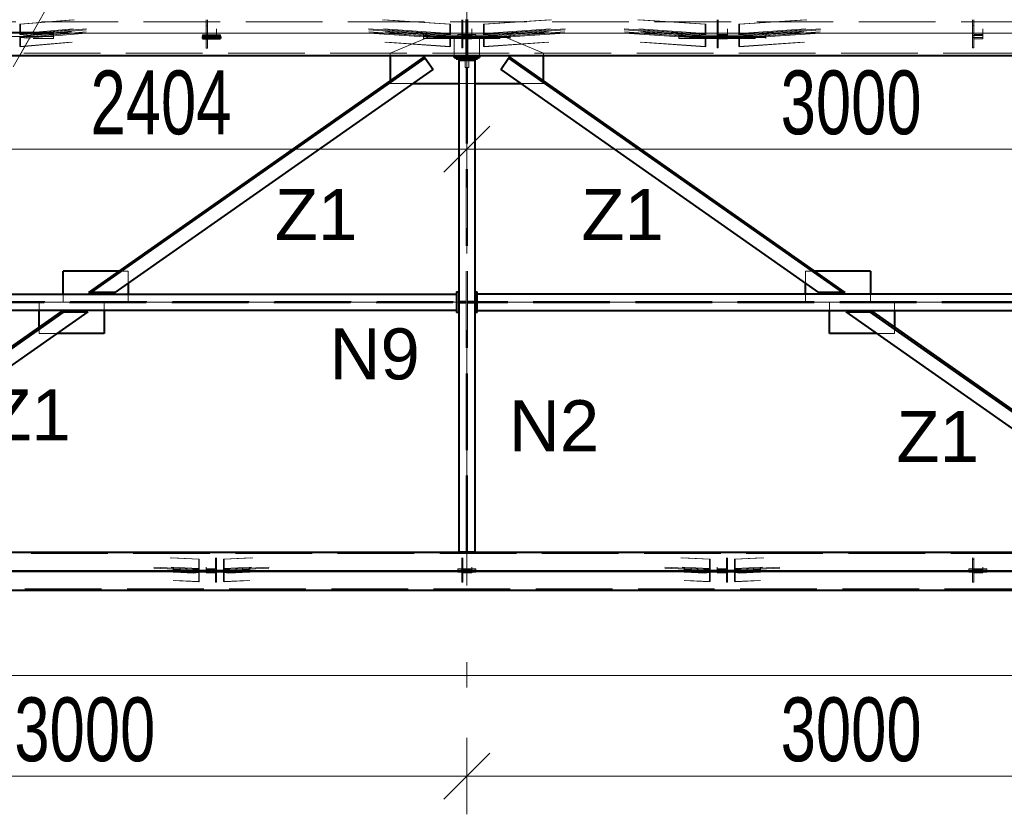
# Model space of a CAD drawing. Header units: metres. Extents: x 217 to 322, y -6 to 53.
# Tile 12 of 39: x 229.35 to 233.2, y 37.96 to 41.07. Entities that reach past the tile are written whole.
import ezdxf

# ---------------------------------------------------------------- set-up
doc = ezdxf.new("R2010")
doc.units = ezdxf.units.M
doc.linetypes.add('__RA_15', pattern=[1.7, 1, -0.3, 0.1, -0.3])
doc.linetypes.add('__RA_2', pattern=[0.4, 0.3, -0.1])
for name, color, linetype, lineweight in [('OSY', 204, '__RA_15', 13), ('POPIS', 7, 'Continuous', 13), ('Standard', 7, 'Continuous', 40), ('VYZTUZ', 11, 'Continuous', 50)]:
    doc.layers.add(name, color=color, linetype=linetype, lineweight=lineweight)
doc.styles.add('ARIAL', font='ARIAL.TTF')

msp = doc.modelspace()

# ---------------------------------------------------------------- linework, layer by layer
at = {"layer": 'OSY', "color": 204, "linetype": '__RA_15', "lineweight": 13}
msp.add_line((231.0971, 43.2539), (231.0971, 38.3637), dxfattribs=at)
at = {"layer": 'OSY', "color": 204, "linetype": 'Continuous', "lineweight": 13}
for p, q in [((223.0094, 41.0174), (268.4574, 41.0174)), ((227.8694, 39.9636), (266.4974, 39.9636)), ((223.0094, 38.9097), (268.4574, 38.9097))]:
    msp.add_line(p, q, dxfattribs=at)
at = {"layer": 'Standard', "color": 136, "linetype": '__RA_2', "lineweight": 18}
for p, q in [((228.1333, 38.8005), (232.6482, 46.7305)), ((229.0316, 41.0613), (240.0911, 41.0613)), ((229.3464, 40.9303), (229.4261, 41.0703)), ((229.3466, 41.0525), (229.554, 41.0702)), ((229.3466, 41.0525), (229.3466, 41.0126)), ((229.3495, 41.0522), (229.3466, 41.0525)), ((229.3495, 41.0522), (229.5597, 41.0702)), ((229.3495, 41.0164), (229.3495, 41.0522)), ((230.0771, 41.0467), (230.0771, 41.0702)), ((230.0811, 41.0467), (230.0811, 41.0702)), ((230.7663, 41.0702), (231.03, 41.0521)), ((230.7727, 41.0702), (231.0325, 41.0524)), ((231.0325, 41.0524), (231.03, 41.0521)), ((231.03, 41.0521), (231.03, 41.0163)), ((231.0325, 41.0126), (231.0325, 41.0524)), ((231.0771, 41.0476), (231.0771, 41.0702)), ((231.0771, 41.0476), (231.0771, 41.0702)), ((231.0811, 41.0476), (231.0811, 41.0702)), ((231.0811, 41.0476), (231.0811, 41.0702)), ((231.0931, 41.0703), (231.0931, 41.0613)), ((231.0931, 41.0147), (231.0931, 41.0613)), ((231.0931, 41.0613), (231.1011, 41.0613)), ((231.1011, 41.0613), (231.1011, 41.0703)), ((231.1011, 41.0613), (231.1011, 41.0147)), ((231.1617, 41.0524), (231.4216, 41.0702)), ((231.1617, 41.0524), (231.1617, 41.0126)), ((231.1642, 41.0521), (231.1617, 41.0524)), ((231.1642, 41.0521), (231.428, 41.0702)), ((231.1642, 41.0163), (231.1642, 41.0521)), ((231.7663, 41.0702), (232.03, 41.0521)), ((231.7727, 41.0702), (232.0325, 41.0524)), ((232.0325, 41.0524), (232.03, 41.0521)), ((232.03, 41.0521), (232.03, 41.0163)), ((232.0325, 41.0126), (232.0325, 41.0524)), ((232.0771, 41.0476), (232.0771, 41.0702)), ((232.0811, 41.0476), (232.0811, 41.0702)), ((232.1617, 41.0524), (232.4216, 41.0702)), ((232.1617, 41.0524), (232.1617, 41.0126)), ((232.1642, 41.0521), (232.1617, 41.0524)), ((232.1642, 41.0521), (232.428, 41.0702)), ((232.1642, 41.0163), (232.1642, 41.0521)), ((233.0771, 41.0476), (233.0771, 41.0702)), ((233.0811, 41.0476), (233.0811, 41.0702)), ((229.4794, 41.0214), (228.9994, 41.0214)), ((228.9994, 41.0134), (229.4794, 41.0134)), ((229.3466, 41.0126), (229.5506, 41.03)), ((229.5499, 41.022), (229.3466, 41.0046)), ((229.3466, 41.0126), (229.3749, 41.0102)), ((229.3495, 41.0164), (229.5566, 41.034)), ((229.5552, 41.018), (229.3495, 41.0004)), ((229.3749, 41.0142), (229.3495, 41.0164)), ((229.3749, 41.0142), (229.6075, 41.034)), ((229.6072, 41.03), (229.3749, 41.0102)), ((229.3749, 41.0022), (229.6065, 41.022)), ((229.6061, 41.018), (229.3749, 40.9982)), ((229.3749, 41.0102), (229.3749, 41.0142)), ((229.4794, 41.0214), (229.4794, 41.0047)), ((230.0771, 41.0467), (230.0771, 41.0068)), ((230.0811, 41.0467), (230.0771, 41.0467)), ((230.0811, 41.0108), (230.0811, 41.0467)), ((230.1171, 41.0108), (230.1171, 41.034)), ((230.7125, 41.034), (231.0076, 41.0139)), ((231.0076, 41.0099), (230.7129, 41.03)), ((230.7138, 41.022), (231.0076, 41.0019)), ((231.0076, 40.9979), (230.7142, 41.018)), ((230.7701, 41.034), (231.03, 41.0163)), ((231.03, 41.0003), (230.7718, 41.018)), ((230.777, 41.03), (231.0325, 41.0126)), ((231.0325, 41.0046), (230.7778, 41.022)), ((231.2671, 41.0179), (230.9271, 41.0179)), ((230.9271, 41.0047), (230.9271, 41.0179)), ((231.03, 41.0163), (231.0076, 41.0139)), ((231.0076, 41.0139), (231.0076, 41.0099)), ((231.0076, 41.0099), (231.0325, 41.0126)), ((231.0771, 41.0476), (231.0771, 41.0077)), ((231.0811, 41.0476), (231.0771, 41.0476)), ((231.0771, 41.0476), (231.0771, 41.0077)), ((231.0811, 41.0476), (231.0771, 41.0476)), ((231.0811, 41.0117), (231.0811, 41.0476)), ((231.0811, 41.0117), (231.0811, 41.0476)), ((231.1011, 41.0253), (231.0931, 41.0253)), ((231.0931, 41.0188), (231.1011, 41.0188)), ((231.0931, 41.0188), (231.1011, 41.0188)), ((231.0931, 41.0056), (231.0931, 41.0147)), ((231.0931, 41.0147), (231.1011, 41.0147)), ((231.0931, 41.0145), (231.1011, 41.0145)), ((231.1011, 41.0147), (231.1011, 41.0056)), ((231.1171, 41.0117), (231.1171, 41.034)), ((231.1171, 41.0117), (231.1171, 41.034)), ((231.1617, 41.0126), (231.4173, 41.03)), ((231.4164, 41.022), (231.1617, 41.0046)), ((231.1617, 41.0126), (231.1867, 41.0099)), ((231.1642, 41.0163), (231.4241, 41.034)), ((231.4224, 41.018), (231.1642, 41.0003)), ((231.1867, 41.0139), (231.1642, 41.0163)), ((231.1867, 41.0139), (231.4818, 41.034)), ((231.4813, 41.03), (231.1867, 41.0099)), ((231.1867, 41.0019), (231.4805, 41.022)), ((231.4801, 41.018), (231.1867, 40.9979)), ((231.1867, 41.0099), (231.1867, 41.0139)), ((231.2671, 41.0179), (231.2671, 41.0047)), ((231.7125, 41.034), (232.0076, 41.0139)), ((232.0076, 41.0099), (231.7129, 41.03)), ((231.7138, 41.022), (232.0076, 41.0019)), ((232.0076, 40.9979), (231.7142, 41.018)), ((231.7701, 41.034), (232.03, 41.0163)), ((232.03, 41.0003), (231.7718, 41.018)), ((231.777, 41.03), (232.0325, 41.0126)), ((232.0325, 41.0046), (231.7778, 41.022)), ((232.2671, 41.0179), (231.9271, 41.0179)), ((231.9271, 41.0047), (231.9271, 41.0179)), ((232.03, 41.0163), (232.0076, 41.0139)), ((232.0076, 41.0139), (232.0076, 41.0099)), ((232.0076, 41.0099), (232.0325, 41.0126)), ((232.0771, 41.0476), (232.0771, 41.0077)), ((232.0811, 41.0476), (232.0771, 41.0476)), ((232.0811, 41.0117), (232.0811, 41.0476)), ((232.1171, 41.0117), (232.1171, 41.034)), ((232.1617, 41.0126), (232.4173, 41.03)), ((232.4164, 41.022), (232.1617, 41.0046)), ((232.1617, 41.0126), (232.1867, 41.0099)), ((232.1642, 41.0163), (232.4241, 41.034)), ((232.4224, 41.018), (232.1642, 41.0003)), ((232.1867, 41.0139), (232.1642, 41.0163)), ((232.1867, 41.0139), (232.4818, 41.034)), ((232.4813, 41.03), (232.1867, 41.0099)), ((232.1867, 41.0019), (232.4805, 41.022)), ((232.4801, 41.018), (232.1867, 40.9979)), ((232.1867, 41.0099), (232.1867, 41.0139)), ((232.2671, 41.0179), (232.2671, 41.0047)), ((233.0771, 41.0476), (233.0771, 41.0077)), ((233.0811, 41.0476), (233.0771, 41.0476)), ((233.0811, 41.0117), (233.0811, 41.0476)), ((233.1171, 41.0117), (233.1171, 41.034)), ((229.4794, 41.0047), (228.9994, 41.0047)), ((228.9994, 40.9967), (229.4794, 40.9967)), ((229.3466, 41.0046), (229.3466, 40.9648)), ((229.3749, 41.0022), (229.3466, 41.0046)), ((229.5465, 40.9818), (229.3466, 40.9648)), ((229.3495, 40.9645), (229.3495, 41.0004)), ((229.3495, 41.0004), (229.3749, 40.9982)), ((229.5521, 40.9818), (229.3495, 40.9645)), ((229.3749, 40.9982), (229.3749, 41.0022)), ((229.4794, 40.9967), (229.4794, 41.0047)), ((230.0621, 41.0043), (230.0621, 41.0112)), ((230.1321, 41.0112), (230.0621, 41.0112)), ((230.1321, 41.0047), (230.0621, 41.0047)), ((230.0621, 41.0032), (230.1321, 41.0032)), ((230.0621, 40.9967), (230.1321, 40.9967)), ((230.1321, 40.9963), (230.0621, 40.9963)), ((230.0771, 41.0068), (230.0771, 40.9989)), ((230.0771, 41.0068), (230.1171, 41.0068)), ((230.0771, 40.9989), (230.0771, 40.959)), ((230.1171, 40.9989), (230.0771, 40.9989)), ((230.0811, 41.0108), (230.0811, 40.9949)), ((230.1171, 41.0108), (230.0811, 41.0108)), ((230.0811, 40.959), (230.0811, 40.9949)), ((230.0811, 40.9949), (230.1171, 40.9949)), ((230.1171, 41.0068), (230.1171, 41.0108)), ((230.1171, 40.9989), (230.1171, 41.0068)), ((230.1171, 40.9949), (230.1171, 40.9989)), ((230.1321, 41.0112), (230.1321, 41.0043)), ((231.03, 40.9645), (230.7757, 40.9818)), ((231.0325, 40.9647), (230.7821, 40.9818)), ((230.7971, 40.9393), (230.9471, 41.0018)), ((230.9271, 41.0099), (231.2671, 41.0099)), ((230.9271, 40.9967), (230.9271, 41.0047)), ((231.2671, 41.0047), (230.9271, 41.0047)), ((230.9271, 41.0047), (231.2671, 41.0047)), ((231.2671, 41.0005), (230.9271, 41.0005)), ((230.9271, 40.9967), (231.2671, 40.9967)), ((231.0471, 41.0018), (230.9471, 41.0018)), ((230.9994, 40.9985), (230.999, 41.0018)), ((231.0128, 40.9985), (230.9994, 40.9985)), ((231.0325, 41.0046), (231.0076, 41.0019)), ((231.0076, 41.0019), (231.0076, 40.9979)), ((231.0076, 40.9979), (231.03, 41.0003)), ((231.013, 41.0018), (231.0128, 40.9985)), ((231.03, 41.0003), (231.03, 40.9645)), ((231.0325, 40.9647), (231.0325, 41.0046)), ((231.0471, 40.9303), (231.0471, 41.0018)), ((231.0621, 41.0048), (231.0621, 41.0121)), ((231.1321, 41.0121), (231.0621, 41.0121)), ((231.1321, 41.0048), (231.0621, 41.0048)), ((231.0621, 41.0048), (231.0621, 40.9969)), ((231.0621, 41.0041), (231.1321, 41.0041)), ((231.0621, 40.9969), (231.1321, 40.9969)), ((231.0771, 41.0077), (231.0771, 40.9998)), ((231.0771, 41.0077), (231.0771, 40.9998)), ((231.0771, 41.0077), (231.1171, 41.0077)), ((231.0771, 41.0077), (231.1171, 41.0077)), ((231.0771, 40.9998), (231.0771, 40.9599)), ((231.1171, 40.9998), (231.0771, 40.9998)), ((231.0771, 40.9998), (231.0771, 40.9599)), ((231.1171, 40.9998), (231.0771, 40.9998)), ((231.0811, 41.0117), (231.0811, 40.9958)), ((231.0811, 41.0117), (231.0811, 40.9958)), ((231.1171, 41.0117), (231.0811, 41.0117)), ((231.1171, 41.0117), (231.0811, 41.0117)), ((231.0811, 40.9599), (231.0811, 40.9958)), ((231.0811, 40.9958), (231.1171, 40.9958)), ((231.0811, 40.9599), (231.0811, 40.9958)), ((231.0811, 40.9958), (231.1171, 40.9958)), ((231.1011, 41.0065), (231.0931, 41.0065)), ((231.0931, 41.0056), (231.1011, 41.0056)), ((231.0931, 40.9976), (231.0931, 41.0056)), ((231.1011, 41.0029), (231.0931, 41.0029)), ((231.1011, 41.0029), (231.0931, 41.0029)), ((231.0931, 40.9867), (231.0931, 40.9976)), ((231.1011, 40.9976), (231.0931, 40.9976)), ((231.0931, 40.9974), (231.1011, 40.9974)), ((231.0931, 40.9393), (231.0931, 40.9867)), ((231.1011, 40.9867), (231.0931, 40.9867)), ((231.1011, 41.0056), (231.1011, 40.9976)), ((231.1011, 40.9976), (231.1011, 40.9867)), ((231.1011, 40.9867), (231.1011, 40.9393)), ((231.1171, 41.0077), (231.1171, 41.0117)), ((231.1171, 41.0077), (231.1171, 41.0117)), ((231.1171, 40.9998), (231.1171, 41.0077)), ((231.1171, 40.9998), (231.1171, 41.0077)), ((231.1171, 40.9958), (231.1171, 40.9998)), ((231.1171, 40.9958), (231.1171, 40.9998)), ((231.1321, 41.0121), (231.1321, 41.0048)), ((231.1321, 41.0048), (231.1321, 40.9969)), ((231.2471, 41.0018), (231.1471, 41.0018)), ((231.1471, 41.0018), (231.1471, 40.9303)), ((231.1617, 41.0046), (231.1617, 40.9647)), ((231.1867, 41.0019), (231.1617, 41.0046)), ((231.4122, 40.9818), (231.1617, 40.9647)), ((231.1642, 40.9645), (231.1642, 41.0003)), ((231.1642, 41.0003), (231.1867, 40.9979)), ((231.4186, 40.9818), (231.1642, 40.9645)), ((231.1815, 40.9985), (231.1813, 41.0018)), ((231.1949, 40.9985), (231.1815, 40.9985)), ((231.1867, 40.9979), (231.1867, 41.0019)), ((231.1952, 41.0018), (231.1949, 40.9985)), ((231.2471, 41.0018), (231.3971, 40.9393)), ((231.2671, 40.9967), (231.2671, 41.0047)), ((232.03, 40.9645), (231.7757, 40.9818)), ((232.0325, 40.9647), (231.7821, 40.9818)), ((231.9271, 41.0099), (232.2671, 41.0099)), ((231.9271, 40.9967), (231.9271, 41.0047)), ((232.2671, 41.0047), (231.9271, 41.0047)), ((231.9271, 41.0047), (232.2671, 41.0047)), ((232.2671, 41.0005), (231.9271, 41.0005)), ((231.9271, 40.9967), (232.2671, 40.9967)), ((232.0325, 41.0046), (232.0076, 41.0019)), ((232.0076, 41.0019), (232.0076, 40.9979)), ((232.0076, 40.9979), (232.03, 41.0003)), ((232.03, 41.0003), (232.03, 40.9645)), ((232.0325, 40.9647), (232.0325, 41.0046)), ((232.0771, 41.0077), (232.0771, 40.9998)), ((232.0771, 41.0077), (232.1171, 41.0077)), ((232.0771, 40.9998), (232.0771, 40.9599)), ((232.1171, 40.9998), (232.0771, 40.9998)), ((232.0811, 41.0117), (232.0811, 40.9958)), ((232.1171, 41.0117), (232.0811, 41.0117)), ((232.0811, 40.9599), (232.0811, 40.9958)), ((232.0811, 40.9958), (232.1171, 40.9958)), ((232.1171, 41.0077), (232.1171, 41.0117)), ((232.1171, 40.9998), (232.1171, 41.0077)), ((232.1171, 40.9958), (232.1171, 40.9998)), ((232.1617, 41.0046), (232.1617, 40.9647)), ((232.1867, 41.0019), (232.1617, 41.0046)), ((232.4122, 40.9818), (232.1617, 40.9647)), ((232.1642, 40.9645), (232.1642, 41.0003)), ((232.1642, 41.0003), (232.1867, 40.9979)), ((232.4186, 40.9818), (232.1642, 40.9645)), ((232.1867, 40.9979), (232.1867, 41.0019)), ((232.2671, 40.9967), (232.2671, 41.0047)), ((233.0771, 41.0077), (233.0771, 40.9998)), ((233.0771, 41.0077), (233.1171, 41.0077)), ((233.0771, 40.9998), (233.0771, 40.9599)), ((233.1171, 40.9998), (233.0771, 40.9998)), ((233.0811, 41.0117), (233.0811, 40.9958)), ((233.1171, 41.0117), (233.0811, 41.0117)), ((233.0811, 40.9599), (233.0811, 40.9958)), ((233.0811, 40.9958), (233.1171, 40.9958)), ((233.1171, 41.0077), (233.1171, 41.0117)), ((233.1171, 40.9998), (233.1171, 41.0077)), ((233.1171, 40.9958), (233.1171, 40.9998)), ((228.9622, 40.9393), (240.0911, 40.9393)), ((229.3466, 40.9648), (229.3495, 40.9645)), ((230.0771, 40.959), (230.0811, 40.959)), ((230.7971, 40.9393), (230.7971, 40.9303)), ((231.03, 40.9645), (231.0325, 40.9647)), ((231.0771, 40.9599), (231.0811, 40.9599)), ((231.0771, 40.9599), (231.0811, 40.9599)), ((231.0931, 40.9479), (231.1011, 40.9479)), ((231.1011, 40.9393), (231.0931, 40.9393)), ((231.0931, 40.9393), (231.0931, 40.9303)), ((231.1011, 40.9303), (231.1011, 40.9393)), ((231.1617, 40.9647), (231.1642, 40.9645)), ((231.3971, 40.9303), (231.3971, 40.9393)), ((232.03, 40.9645), (232.0325, 40.9647)), ((232.0771, 40.9599), (232.0811, 40.9599)), ((232.1617, 40.9647), (232.1642, 40.9645)), ((233.0771, 40.9599), (233.0811, 40.9599)), ((231.0899, 40.9123), (231.0899, 40.8823)), ((231.0949, 38.9847), (231.0949, 40.9123)), ((231.0993, 38.9847), (231.0993, 40.9123)), ((231.1043, 40.8823), (231.1043, 40.9123)), ((231.0899, 40.8823), (231.0949, 40.8823)), ((231.0993, 40.8823), (231.1043, 40.8823)), ((230.7971, 40.8311), (230.7971, 40.8238)), ((230.7971, 40.8238), (230.7971, 40.8199)), ((230.7971, 40.8199), (230.8856, 40.8199)), ((231.0651, 40.8199), (231.0949, 40.8199)), ((231.0993, 40.8199), (231.1291, 40.8199)), ((231.3087, 40.8199), (231.3971, 40.8199)), ((231.3971, 40.8238), (231.3971, 40.8311)), ((231.3971, 40.8199), (231.3971, 40.8238)), ((229.7467, 40.0858), (229.7363, 40.0858)), ((229.7711, 40.0858), (229.7467, 40.0858)), ((229.7711, 40.0858), (229.7711, 40.0369)), ((232.4476, 40.0858), (232.4232, 40.0858)), ((232.4232, 40.0369), (232.4232, 40.0858)), ((232.458, 40.0858), (232.4476, 40.0858)), ((229.5173, 39.9658), (229.5173, 39.9956)), ((229.7711, 39.9956), (229.7711, 39.9658)), ((232.4232, 39.9658), (232.4232, 39.9956)), ((232.677, 39.9956), (232.677, 39.9658)), ((228.7419, 39.9614), (231.0571, 39.9614)), ((228.7444, 39.9658), (231.0571, 39.9658)), ((229.4232, 39.9316), (229.4232, 39.9614)), ((229.677, 39.9614), (229.677, 39.9316)), ((231.0651, 39.9676), (231.0849, 39.9676)), ((231.0849, 39.9596), (231.0651, 39.9596)), ((231.0949, 39.9676), (231.0849, 39.9676)), ((231.0849, 39.9676), (231.0849, 39.9596)), ((231.0849, 39.9596), (231.0949, 39.9596)), ((231.1093, 39.9676), (231.0993, 39.9676)), ((231.0993, 39.9596), (231.1093, 39.9596)), ((231.1093, 39.9596), (231.1093, 39.9676)), ((231.1093, 39.9676), (231.1291, 39.9676)), ((231.1291, 39.9596), (231.1093, 39.9596)), ((234.0571, 39.9658), (231.1371, 39.9658)), ((234.0571, 39.9614), (231.1371, 39.9614)), ((232.5173, 39.9316), (232.5173, 39.9614)), ((232.7711, 39.9614), (232.7711, 39.9316)), ((229.4232, 39.8585), (229.4232, 39.8658)), ((229.4232, 39.8414), (229.4232, 39.8585)), ((232.7711, 39.8658), (232.7711, 39.8585)), ((232.7711, 39.8585), (232.7711, 39.8414)), ((229.4928, 39.8414), (229.4232, 39.8414)), ((232.7711, 39.8414), (232.7015, 39.8414)), ((240.0911, 38.9787), (227.8456, 38.9787)), ((231.0949, 38.9847), (231.0651, 38.9847)), ((231.1291, 38.9847), (231.0993, 38.9847)), ((229.935, 38.9625), (230.0474, 38.9565)), ((229.9426, 38.9625), (230.0495, 38.9568)), ((230.0495, 38.9568), (230.0474, 38.9565)), ((230.0474, 38.9565), (230.0474, 38.9207)), ((230.0495, 38.917), (230.0495, 38.9568)), ((230.1131, 38.9625), (230.1131, 38.9553)), ((230.1131, 38.9553), (230.1131, 38.9194)), ((230.1171, 38.9553), (230.1131, 38.9553)), ((230.1171, 38.9625), (230.1171, 38.9553)), ((230.1171, 38.9154), (230.1171, 38.9553)), ((230.1448, 38.9568), (230.2517, 38.9625)), ((230.1448, 38.9568), (230.1448, 38.917)), ((230.1469, 38.9565), (230.1448, 38.9568)), ((230.1469, 38.9565), (230.2593, 38.9625)), ((230.1469, 38.9207), (230.1469, 38.9565)), ((231.0771, 38.9553), (231.0771, 38.9625)), ((231.0811, 38.9553), (231.0771, 38.9553)), ((231.0771, 38.9553), (231.0771, 38.9154)), ((231.0811, 38.9553), (231.0811, 38.9625)), ((231.0811, 38.9194), (231.0811, 38.9553)), ((231.935, 38.9625), (232.0474, 38.9565)), ((231.9426, 38.9625), (232.0495, 38.9568)), ((232.0495, 38.9568), (232.0474, 38.9565)), ((232.0474, 38.9565), (232.0474, 38.9207)), ((232.0495, 38.917), (232.0495, 38.9568)), ((232.1131, 38.9625), (232.1131, 38.9553)), ((232.1131, 38.9553), (232.1131, 38.9194)), ((232.1171, 38.9553), (232.1131, 38.9553)), ((232.1171, 38.9625), (232.1171, 38.9553)), ((232.1171, 38.9154), (232.1171, 38.9553)), ((232.1448, 38.9568), (232.2517, 38.9625)), ((232.1448, 38.9568), (232.1448, 38.917)), ((232.1469, 38.9565), (232.1448, 38.9568)), ((232.1469, 38.9565), (232.2593, 38.9625)), ((232.1469, 38.9207), (232.1469, 38.9565)), ((233.0771, 38.9553), (233.0771, 38.9625)), ((233.0771, 38.9553), (233.0771, 38.9154)), ((233.0811, 38.9553), (233.0771, 38.9553)), ((233.0811, 38.9553), (233.0811, 38.9625)), ((233.0811, 38.9194), (233.0811, 38.9553)), ((227.8069, 38.9097), (240.0911, 38.9097)), ((240.0911, 38.9097), (227.8069, 38.9097)), ((229.8716, 38.9263), (230.0284, 38.918)), ((230.0284, 38.9141), (229.8722, 38.9223)), ((229.8733, 38.9143), (230.0284, 38.9061)), ((230.0284, 38.9021), (229.8739, 38.9103)), ((229.94, 38.9263), (230.0474, 38.9207)), ((230.0474, 38.9047), (229.9422, 38.9103)), ((229.9471, 38.9138), (229.9471, 38.9223)), ((229.9471, 38.9058), (229.9471, 38.9138)), ((230.2471, 38.9138), (229.9471, 38.9138)), ((229.9471, 38.9058), (230.2471, 38.9058)), ((229.9481, 38.9223), (230.0495, 38.917)), ((230.0495, 38.909), (229.9492, 38.9143)), ((230.0474, 38.9207), (230.0284, 38.918)), ((230.0284, 38.918), (230.0284, 38.9141)), ((230.0284, 38.9141), (230.0495, 38.917)), ((230.0495, 38.909), (230.0284, 38.9061)), ((230.0284, 38.9061), (230.0284, 38.9021)), ((230.0284, 38.9021), (230.0474, 38.9047)), ((230.0474, 38.9047), (230.0474, 38.8688)), ((230.0495, 38.8691), (230.0495, 38.909)), ((230.0771, 38.9263), (230.0771, 38.9194)), ((230.1131, 38.9194), (230.0771, 38.9194)), ((230.0771, 38.9194), (230.0771, 38.9154)), ((230.0771, 38.9154), (230.1171, 38.9154)), ((230.0771, 38.9143), (230.0771, 38.9074)), ((230.1171, 38.9074), (230.0771, 38.9074)), ((230.0771, 38.9074), (230.0771, 38.9034)), ((230.0771, 38.9034), (230.1131, 38.9034)), ((230.1131, 38.9034), (230.1131, 38.9103)), ((230.1131, 38.9034), (230.1131, 38.8676)), ((230.1171, 38.9074), (230.1171, 38.9143)), ((230.1171, 38.8676), (230.1171, 38.9074)), ((230.1448, 38.917), (230.2462, 38.9223)), ((230.1448, 38.917), (230.1658, 38.9141)), ((230.2451, 38.9143), (230.1448, 38.909)), ((230.1448, 38.909), (230.1448, 38.8691)), ((230.1658, 38.9061), (230.1448, 38.909)), ((230.1469, 38.9207), (230.2543, 38.9263)), ((230.1658, 38.918), (230.1469, 38.9207)), ((230.2521, 38.9103), (230.1469, 38.9047)), ((230.1469, 38.8688), (230.1469, 38.9047)), ((230.1469, 38.9047), (230.1658, 38.9021)), ((230.1658, 38.918), (230.3226, 38.9263)), ((230.3221, 38.9223), (230.1658, 38.9141)), ((230.1658, 38.9141), (230.1658, 38.918)), ((230.1658, 38.9061), (230.321, 38.9143)), ((230.3204, 38.9103), (230.1658, 38.9021)), ((230.1658, 38.9021), (230.1658, 38.9061)), ((230.2471, 38.9223), (230.2471, 38.9138)), ((230.2471, 38.9058), (230.2471, 38.9138)), ((231.0621, 38.9138), (231.0621, 38.9198)), ((231.1321, 38.9198), (231.0621, 38.9198)), ((231.1321, 38.9138), (231.0621, 38.9138)), ((231.0621, 38.9138), (231.0621, 38.9058)), ((231.0621, 38.9118), (231.1321, 38.9118)), ((231.0621, 38.9058), (231.1321, 38.9058)), ((231.0771, 38.9154), (231.1171, 38.9154)), ((231.0771, 38.9143), (231.0771, 38.9074)), ((231.0771, 38.9074), (231.0771, 38.8676)), ((231.1171, 38.9074), (231.0771, 38.9074)), ((231.1171, 38.9194), (231.0811, 38.9194)), ((231.0811, 38.9103), (231.0811, 38.9034)), ((231.0811, 38.8676), (231.0811, 38.9034)), ((231.0811, 38.9034), (231.1171, 38.9034)), ((231.1171, 38.9194), (231.1171, 38.9263)), ((231.1171, 38.9154), (231.1171, 38.9194)), ((231.1171, 38.9074), (231.1171, 38.9143)), ((231.1171, 38.9034), (231.1171, 38.9074)), ((231.1321, 38.9198), (231.1321, 38.9138)), ((231.1321, 38.9138), (231.1321, 38.9058)), ((231.8716, 38.9263), (232.0284, 38.918)), ((232.0284, 38.9141), (231.8722, 38.9223)), ((231.8733, 38.9143), (232.0284, 38.9061)), ((232.0284, 38.9021), (231.8739, 38.9103)), ((231.94, 38.9263), (232.0474, 38.9207)), ((232.0474, 38.9047), (231.9422, 38.9103)), ((231.9471, 38.9138), (231.9471, 38.9223)), ((231.9471, 38.9058), (231.9471, 38.9138)), ((232.2471, 38.9138), (231.9471, 38.9138)), ((231.9471, 38.9058), (232.2471, 38.9058)), ((231.9481, 38.9223), (232.0495, 38.917)), ((232.0495, 38.909), (231.9492, 38.9143)), ((232.0474, 38.9207), (232.0284, 38.918)), ((232.0284, 38.918), (232.0284, 38.9141)), ((232.0284, 38.9141), (232.0495, 38.917)), ((232.0495, 38.909), (232.0284, 38.9061)), ((232.0284, 38.9061), (232.0284, 38.9021)), ((232.0284, 38.9021), (232.0474, 38.9047)), ((232.0474, 38.9047), (232.0474, 38.8688)), ((232.0495, 38.8691), (232.0495, 38.909)), ((232.0771, 38.9263), (232.0771, 38.9194)), ((232.1131, 38.9194), (232.0771, 38.9194)), ((232.0771, 38.9194), (232.0771, 38.9154)), ((232.0771, 38.9154), (232.1171, 38.9154)), ((232.0771, 38.9143), (232.0771, 38.9074)), ((232.1171, 38.9074), (232.0771, 38.9074)), ((232.0771, 38.9074), (232.0771, 38.9034)), ((232.0771, 38.9034), (232.1131, 38.9034)), ((232.1131, 38.9034), (232.1131, 38.9103)), ((232.1131, 38.9034), (232.1131, 38.8676)), ((232.1171, 38.9074), (232.1171, 38.9143)), ((232.1171, 38.8676), (232.1171, 38.9074)), ((232.1448, 38.917), (232.2462, 38.9223)), ((232.1448, 38.917), (232.1658, 38.9141)), ((232.2451, 38.9143), (232.1448, 38.909)), ((232.1448, 38.909), (232.1448, 38.8691)), ((232.1658, 38.9061), (232.1448, 38.909)), ((232.1469, 38.9207), (232.2543, 38.9263)), ((232.1658, 38.918), (232.1469, 38.9207)), ((232.2521, 38.9103), (232.1469, 38.9047)), ((232.1469, 38.8688), (232.1469, 38.9047)), ((232.1469, 38.9047), (232.1658, 38.9021)), ((232.1658, 38.918), (232.3226, 38.9263)), ((232.3221, 38.9223), (232.1658, 38.9141)), ((232.1658, 38.9141), (232.1658, 38.918)), ((232.1658, 38.9061), (232.321, 38.9143)), ((232.3204, 38.9103), (232.1658, 38.9021)), ((232.1658, 38.9021), (232.1658, 38.9061)), ((232.2471, 38.9223), (232.2471, 38.9138)), ((232.2471, 38.9058), (232.2471, 38.9138)), ((233.0621, 38.9138), (233.0621, 38.9198)), ((233.1321, 38.9198), (233.0621, 38.9198)), ((233.1321, 38.9138), (233.0621, 38.9138)), ((233.0621, 38.9138), (233.0621, 38.9058)), ((233.0621, 38.9118), (233.1321, 38.9118)), ((233.0621, 38.9058), (233.1321, 38.9058)), ((233.0771, 38.9154), (233.1171, 38.9154)), ((233.0771, 38.9143), (233.0771, 38.9074)), ((233.0771, 38.9074), (233.0771, 38.8676)), ((233.1171, 38.9074), (233.0771, 38.9074)), ((233.1171, 38.9194), (233.0811, 38.9194)), ((233.0811, 38.9103), (233.0811, 38.9034)), ((233.0811, 38.8676), (233.0811, 38.9034)), ((233.0811, 38.9034), (233.1171, 38.9034)), ((233.1171, 38.9194), (233.1171, 38.9263)), ((233.1171, 38.9154), (233.1171, 38.9194)), ((233.1171, 38.9074), (233.1171, 38.9143)), ((233.1171, 38.9034), (233.1171, 38.9074)), ((233.1321, 38.9198), (233.1321, 38.9138)), ((233.1321, 38.9138), (233.1321, 38.9058)), ((230.0474, 38.8688), (229.9472, 38.8741)), ((230.0495, 38.8691), (229.9547, 38.8741)), ((230.0474, 38.8688), (230.0495, 38.8691)), ((230.1131, 38.8676), (230.1171, 38.8676)), ((230.2395, 38.8741), (230.1448, 38.8691)), ((230.1448, 38.8691), (230.1469, 38.8688)), ((230.2471, 38.8741), (230.1469, 38.8688)), ((231.0771, 38.8676), (231.0811, 38.8676)), ((232.0474, 38.8688), (231.9472, 38.8741)), ((232.0495, 38.8691), (231.9547, 38.8741)), ((232.0474, 38.8688), (232.0495, 38.8691)), ((232.1131, 38.8676), (232.1171, 38.8676)), ((232.2395, 38.8741), (232.1448, 38.8691)), ((232.1448, 38.8691), (232.1469, 38.8688)), ((232.2471, 38.8741), (232.1469, 38.8688)), ((233.0771, 38.8676), (233.0811, 38.8676)), ((227.7671, 38.8407), (240.0911, 38.8407))]:
    msp.add_line(p, q, dxfattribs=at)
at = {"layer": 'Standard', "color": 1, "linetype": 'Continuous', "lineweight": 40}
for p, q in [((230.0621, 41.0039), (230.0621, 41.0043)), ((230.0621, 41.0043), (230.1321, 41.0043)), ((230.1321, 41.0039), (230.0621, 41.0039)), ((230.0621, 41.0039), (230.0621, 40.996)), ((230.0621, 40.996), (230.1321, 40.996)), ((230.1321, 41.0043), (230.1321, 41.0039)), ((230.1321, 41.0039), (230.1321, 40.996)), ((228.9573, 40.9303), (240.0911, 40.9303)), ((230.9301, 40.9245), (229.6161, 40.0013)), ((229.6265, 40.0013), (230.9336, 40.9196)), ((230.7971, 40.9303), (230.7971, 40.8311)), ((230.9301, 40.9245), (230.9336, 40.9196)), ((230.9336, 40.9196), (230.9646, 40.8754)), ((231.0471, 40.9223), (231.0471, 40.9303)), ((231.0471, 40.9223), (231.1471, 40.9223)), ((231.0549, 40.9223), (231.0549, 40.9173)), ((231.0549, 40.9173), (231.0899, 40.9173)), ((231.0651, 40.9123), (231.1291, 40.9123)), ((231.0651, 40.9123), (231.0651, 38.9847)), ((231.0899, 40.9173), (231.0899, 40.9123)), ((231.0949, 40.9123), (231.0949, 40.9223)), ((231.0993, 40.9223), (231.0993, 40.9123)), ((231.1043, 40.9123), (231.1043, 40.9173)), ((231.1043, 40.9173), (231.1393, 40.9173)), ((231.1291, 38.9847), (231.1291, 40.9123)), ((231.1393, 40.9173), (231.1393, 40.9223)), ((231.1471, 40.9303), (231.1471, 40.9223)), ((231.2297, 40.8754), (231.2607, 40.9196)), ((231.2607, 40.9196), (231.2641, 40.9245)), ((231.2607, 40.9196), (232.5678, 40.0013)), ((232.5782, 40.0013), (231.2641, 40.9245)), ((231.3971, 40.8311), (231.3971, 40.9303)), ((229.7204, 40.0013), (230.9646, 40.8754)), ((231.2297, 40.8754), (232.4738, 40.0013)), ((230.8856, 40.8199), (231.0651, 40.8199)), ((231.1291, 40.8199), (231.3087, 40.8199)), ((229.7363, 40.0858), (229.5173, 40.0858)), ((229.5173, 39.9956), (229.5173, 40.0858)), ((232.677, 40.0858), (232.458, 40.0858)), ((232.677, 40.0858), (232.677, 39.9956)), ((229.7711, 40.0369), (229.7711, 39.9956)), ((232.4232, 39.9956), (232.4232, 40.0369)), ((228.7614, 39.9956), (231.0571, 39.9956)), ((229.6265, 40.0013), (229.6161, 40.0013)), ((229.7204, 40.0013), (229.6265, 40.0013)), ((231.0571, 40.0036), (231.0571, 39.9956)), ((231.0571, 40.0036), (231.0651, 40.0036)), ((231.0571, 39.9956), (231.0571, 39.9316)), ((231.1291, 40.0036), (231.1371, 40.0036)), ((231.1371, 39.9956), (231.1371, 40.0036)), ((231.1371, 39.9316), (231.1371, 39.9956)), ((234.0571, 39.9956), (231.1371, 39.9956)), ((232.5678, 40.0013), (232.4738, 40.0013)), ((232.5782, 40.0013), (232.5678, 40.0013)), ((228.2553, 39.0453), (229.5086, 39.9258)), ((229.5191, 39.9258), (228.2588, 39.0404)), ((229.613, 39.9258), (228.2898, 38.9962)), ((231.0571, 39.9316), (228.7249, 39.9316)), ((229.4232, 39.8658), (229.4232, 39.9316)), ((229.5086, 39.9258), (229.5191, 39.9258)), ((229.5191, 39.9258), (229.613, 39.9258)), ((229.677, 39.9316), (229.677, 39.8414)), ((231.0571, 39.9316), (231.0571, 39.9236)), ((231.0651, 39.9236), (231.0571, 39.9236)), ((231.1371, 39.9236), (231.1291, 39.9236)), ((231.1371, 39.9236), (231.1371, 39.9316)), ((231.1371, 39.9316), (234.0571, 39.9316)), ((232.5173, 39.8414), (232.5173, 39.9316)), ((233.9044, 38.9962), (232.5813, 39.9258)), ((232.5813, 39.9258), (232.6752, 39.9258)), ((232.6752, 39.9258), (232.6857, 39.9258)), ((233.9355, 39.0404), (232.6752, 39.9258)), ((232.6857, 39.9258), (233.9389, 39.0453)), ((232.7711, 39.9316), (232.7711, 39.8658)), ((229.677, 39.8414), (229.4928, 39.8414)), ((232.7015, 39.8414), (232.5173, 39.8414)), ((228.1767, 38.9847), (231.0651, 38.9847)), ((231.1291, 38.9847), (231.0651, 38.9847)), ((231.0651, 38.9847), (231.1291, 38.9847)), ((231.1291, 38.9847), (234.0651, 38.9847)), ((227.8069, 38.9097), (240.0911, 38.9097)), ((240.0911, 38.9097), (227.8069, 38.9097)), ((240.0911, 38.8347), (227.7642, 38.8347))]:
    msp.add_line(p, q, dxfattribs=at)
at = {"layer": 'Standard', "color": 204, "linetype": 'Continuous', "lineweight": 13}
msp.add_line((227.6952, 38.8347), (265.6274, 38.8407), dxfattribs=at)
at = {"layer": 'Standard', "color": 7, "linetype": 'Continuous', "lineweight": 13}
msp.add_lwpolyline([(222.9094, 38.5015), (265.7274, 38.5015), (265.7274, 46.8305), (222.9094, 46.8305), (222.9094, 38.5015)], dxfattribs=at)
at = {"layer": 'VYZTUZ', "color": 171, "linetype": 'Continuous', "lineweight": 18}
for p, q in [((231.0971, 40.5635), (231.0971, 40.7135)), ((231.0071, 40.4735), (231.1871, 40.6535)), ((228.6936, 40.5635), (231.0971, 40.5635)), ((231.0971, 40.5635), (231.0971, 40.4135)), ((231.0971, 40.5635), (234.0971, 40.5635)), ((231.0971, 38.1077), (231.0971, 38.2577)), ((231.0071, 38.0177), (231.1871, 38.1977)), ((231.0971, 38.1077), (231.0971, 37.9577))]:
    msp.add_line(p, q, dxfattribs=at)
for points in [[(228.0971, 38.1077), (230.4778, 38.1077), (230.4778, 38.1077), (231.0971, 38.1077)], [(231.0971, 38.1077), (231.1763, 38.1077), (231.1763, 38.1077), (232.2228, 38.1077), (232.2228, 38.1077), (232.7654, 38.1077), (232.7654, 38.1077), (234.0971, 38.1077)]]:
    msp.add_lwpolyline(points, dxfattribs=at)

# ---------------------------------------------------------------- texts
at = {"layer": 'POPIS', "color": 204, "linetype": 'Continuous', "lineweight": 13, "char_height": 0.2, "width": 0.09912, "attachment_point": 7, "style": 'ARIAL'}
for s, insert in [('\\W0.99;Z1', (230.3454, 40.2069)), ('\\W0.99;Z1', (231.5454, 40.2069)), ('\\W0.99;N9', (230.5594, 39.6582)), ('\\W0.99;Z1', (229.2234, 39.422)), ('\\W0.99;N2', (231.2616, 39.3797)), ('\\W0.99;Z1', (232.779, 39.3377))]:
    msp.add_mtext(s, dxfattribs=dict(at, insert=insert))
at = {"layer": 'VYZTUZ', "color": 171, "linetype": 'Continuous', "lineweight": 18, "char_height": 0.25, "width": 0.089286, "attachment_point": 7, "style": 'ARIAL'}
for s, insert in [('\\W0.71;2404', (229.6239, 40.6177)), ('\\W0.71;3000', (232.3256, 40.6179)), ('\\W0.71;3000', (229.3256, 38.1622)), ('\\W0.71;3000', (232.3256, 38.1622))]:
    msp.add_mtext(s, dxfattribs=dict(at, insert=insert))

doc.saveas('drawing.dxf')
